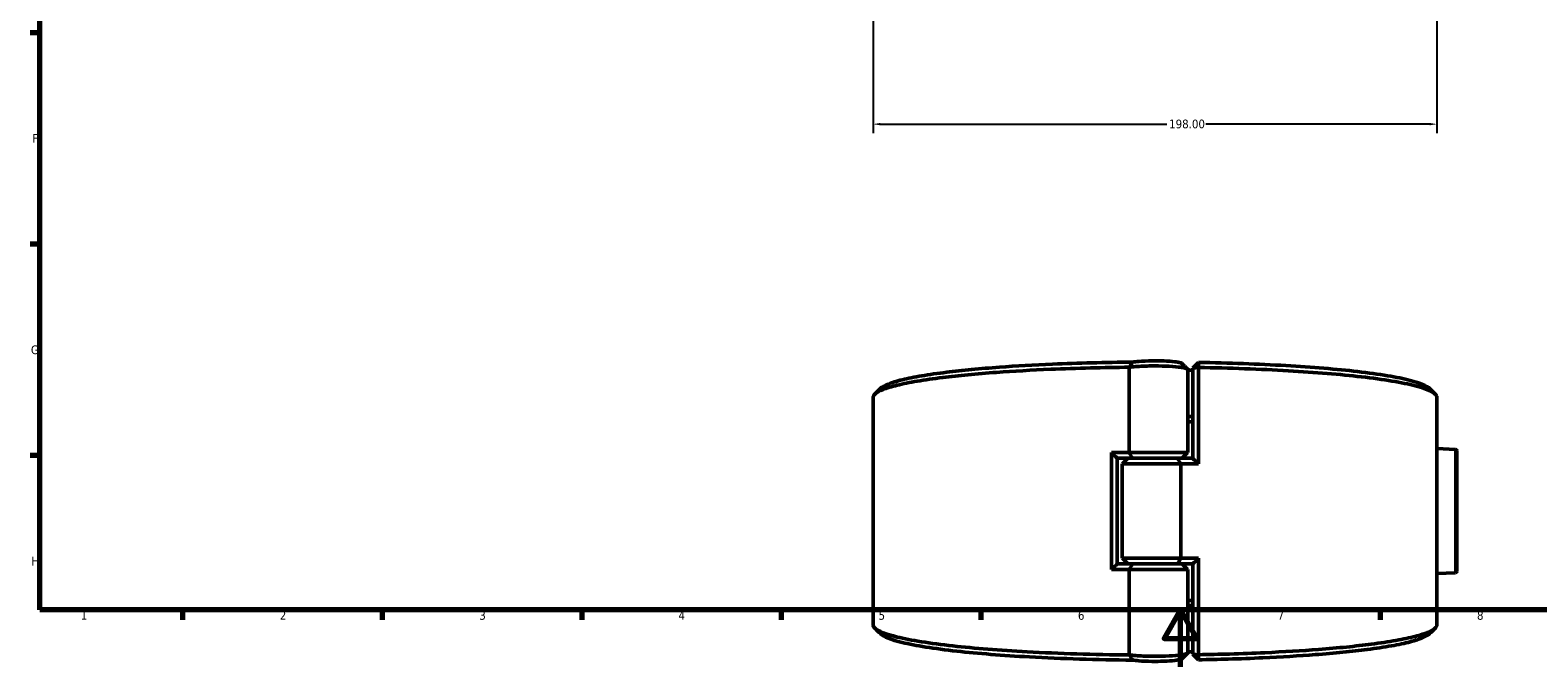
# Model space of a CAD drawing. Header units: millimetres. Extents: x 0 to 926, y 0 to 979.
# Tile 1 of 18: x 17 to 546, y 0 to 224. Entities that reach past the tile are written whole.
import ezdxf

# ---------------------------------------------------------------- set-up
doc = ezdxf.new("R2010")
doc.units = ezdxf.units.MM
for name, color, linetype, lineweight in [('Border (ANSI)', 7, 'Continuous', 70), ('Dimension (ANSI)', 7, 'Continuous', 25), ('Visible (ANSI)', 7, 'Continuous', 50), ('Visible Narrow (ANSI)', 7, 'Continuous', 35)]:
    doc.layers.add(name, color=color, linetype=linetype, lineweight=lineweight)
doc.styles.add('Note Text (ANSI)', font='tahoma.ttf')
doc.dimstyles.new('Default - mm (ANSI)', dxfattribs={"dimtxt": 3.048, "dimasz": 2.5, "dimexe": 3.175, "dimexo": 1.6002, "dimgap": 0.8, "dimtad": 0, "dimtoh": 1, "dimrnd": 1e-08, "dimzin": 4, "dimdsep": 46, "dimtxsty": 'Note Text (ANSI)', "dimcen": 0.09, "dimdle": 10, "dimclrd": 256, "dimclre": 256, "dimclrt": 256, "dimadec": 1, "dimazin": 1, "dimtfac": 1, "dimtofl": 0, "dimtmove": 0, "dimatfit": 3, "dimfxl": 1, "dimtolj": 1, "dimtzin": 4, "dimlwd": -1, "dimlwe": -1, "dimarcsym": 0})

# ---------------------------------------------------------------- blocks, each defined once
blk = doc.blocks.new('Borders Default Border')
at = {"layer": 'Border (ANSI)'}
for p, q in [((20, 222.75), (16.55, 222.75)), ((20, 148.5), (16.55, 148.5)), ((20, 74.25), (16.55, 74.25)), ((70.08, 20), (70.08, 16.55)), ((140.17, 20), (140.17, 16.55)), ((210.25, 20), (210.25, 16.55)), ((280.33, 20), (280.33, 16.55)), ((350.42, 20), (350.42, 16.55)), ((490.58, 20), (490.58, 16.55))]:
    blk.add_line(p, q, dxfattribs=at)
at = {"layer": 'Border (ANSI)', "flags": 128}
for points in [[(20, 20), (20, 574), (821, 574), (821, 20), (20, 20)], [(420.5, 0), (420.5, 20), (414.73, 10), (426.27, 10), (420.5, 20)]]:
    blk.add_lwpolyline(points, dxfattribs=at)
at = {"layer": 'Border (ANSI)', "char_height": 3.05, "attachment_point": 7, "style": 'Note Text (ANSI)'}
for s, insert in [('F', (17.29, 184.1)), ('G', (16.81, 109.79)), ('H', (16.97, 35.6)), ('1', (34.35, 16.55)), ('2', (104.2, 16.55)), ('3', (174.26, 16.49)), ('4', (244.23, 16.55)), ('5', (314.48, 16.49)), ('6', (384.49, 16.49)), ('7', (454.6, 16.55)), ('8', (524.63, 16.48))]:
    blk.add_mtext(s, dxfattribs=dict(at, insert=insert))
blk = doc.blocks.new('*D7')
at = {"layer": 'Defpoints', "color": 0, "transparency": 16777216}
for p in [(510.55, 328.42), (312.55, 327.52), (510.55, 190.63)]:
    blk.add_point(p, dxfattribs=at)
at = {"layer": 'Dimension (ANSI)', "transparency": 16777216}
for p, q in [((312.55, 325.92), (312.55, 187.46)), ((510.55, 326.82), (510.55, 187.46)), ((315.05, 190.63), (415.71, 190.63)), ((508.05, 190.63), (429.39, 190.63))]:
    blk.add_line(p, q, dxfattribs=at)
for points in [[(315.05, 191.05), (315.05, 190.22), (312.55, 190.63)], [(508.05, 191.05), (508.05, 190.22), (510.55, 190.63)]]:
    blk.add_solid(points, dxfattribs=at)
at = {"layer": 'Dimension (ANSI)', "transparency": 16777216, "insert": (416.51, 192.23), "char_height": 3.048, "attachment_point": 1, "style": 'Note Text (ANSI)'}
blk.add_mtext('\\A1;198.00', dxfattribs=at)

msp = doc.modelspace()

# ---------------------------------------------------------------- linework, layer by layer
at = {"layer": 'Visible (ANSI)'}
for p, q in [((424.852, 104.959), (426.852, 106.937)), ((402.538, 105.231), (402.538, 75.258)), ((423.032, 75.258), (423.032, 104.461)), ((426.831, 105.154), (424.852, 104.959)), ((424.852, 104.959), (424.852, 73.24)), ((426.831, 71.258), (426.831, 105.154)), ((312.552, 14.799), (312.552, 94.617)), ((510.552, 14.799), (510.552, 94.617)), ((396.273, 75.258), (396.273, 34.158)), ((396.273, 75.258), (402.538, 75.258)), ((402.538, 75.258), (423.032, 75.258)), ((421.032, 73.258), (423.032, 75.258)), ((517.079, 76.333), (510.552, 76.675)), ((517.552, 75.834), (517.552, 33.583)), ((398.252, 73.277), (398.252, 36.14)), ((403.623, 73.258), (398.252, 73.258)), ((402.072, 73.258), (400.072, 71.258)), ((420.567, 71.258), (400.072, 71.258)), ((400.072, 38.158), (400.072, 71.258)), ((419.482, 73.258), (403.623, 73.258)), ((403.623, 73.258), (419.482, 73.258)), ((419.482, 73.258), (424.852, 73.258)), ((426.831, 71.258), (420.567, 71.258)), ((420.567, 38.158), (420.567, 71.258)), ((400.072, 38.158), (420.567, 38.158)), ((402.072, 36.158), (400.072, 38.158)), ((420.567, 38.158), (426.831, 38.158)), ((426.831, 4.262), (426.831, 38.158)), ((402.538, 34.158), (396.273, 34.158)), ((398.252, 36.158), (403.623, 36.158)), ((423.032, 34.158), (402.538, 34.158)), ((402.538, 34.158), (402.538, 4.186)), ((403.623, 36.158), (419.482, 36.158)), ((419.482, 36.158), (403.623, 36.158)), ((424.852, 36.158), (419.482, 36.158)), ((421.032, 36.158), (423.032, 34.158)), ((423.032, 4.955), (423.032, 34.158)), ((424.852, 36.177), (424.852, 4.458)), ((517.079, 33.083), (510.552, 32.741)), ((424.852, 4.458), (426.831, 4.262)), ((426.852, 2.479), (424.852, 4.458))]:
    msp.add_line(p, q, dxfattribs=at)
for centre, radius, start, end in [((411.552, 54.708), 51, 74.88339, 76.99136), ((517.052, 75.834), 0.5, 0, 87), ((517.052, 33.583), 0.5, 273, 0), ((411.552, 54.708), 51, 283.00864, 285.11661)]:
    msp.add_arc(centre, radius, start, end, dxfattribs=at)
for points, knots in [([(403.626, 107.033), (398.825, 106.991), (394.053, 106.91), (384.674, 106.673), (380.067, 106.516), (369.048, 106.043), (362.789, 105.685), (353.536, 105.007), (350.259, 104.732), (344.059, 104.14), (341.135, 103.822), (335.208, 103.09), (332.282, 102.668), (327.053, 101.782), (324.749, 101.318), (320.817, 100.357), (319.188, 99.86), (316.642, 98.847), (315.724, 98.33), (315.173, 97.808), (315.151, 97.787), (315.13, 97.767), (315.109, 97.746)], [-3.05978, -3.05978, -3.05978, -3.05978, -2.9107735, -2.9107735, -2.7617671, -2.7617671, -2.5437976, -2.5437976, -2.4155802, -2.4155802, -2.2873629, -2.2873629, -2.1365189, -2.1365189, -1.985675, -1.985675, -1.8348311, -1.8348311, -1.6839871, -1.6839871, -1.6839871, -1.6779804, -1.6779804, -1.6779804, -1.6779804]), ([(403.626, 107.033), (403.44, 106.736), (403.256, 106.437), (402.898, 105.839), (402.721, 105.539), (402.548, 105.238)], [-0.28270286, -0.28270286, -0.28270286, -0.28270286, -0.14137098, -0.14137098, 0, 0, 0, 0]), ([(420.978, 106.582), (420.963, 106.597), (420.946, 106.612), (420.782, 106.728), (420.496, 106.827), (420.08, 106.919), (419.665, 107.011), (419.119, 107.097), (417.427, 107.291), (416.115, 107.383), (413.329, 107.488), (411.872, 107.505), (408.81, 107.467), (407.22, 107.399), (405.005, 107.221), (404.234, 107.133), (403.626, 107.033)], [1.6778877, 1.6778877, 1.6778877, 1.6778877, 1.7212392, 1.7212392, 2.0223135, 2.0223135, 2.0223135, 2.3233879, 2.3233879, 2.8051069, 2.8051069, 3.2580491, 3.2580491, 3.7820353, 3.7820353, 4.132247, 4.132247, 4.132247, 4.132247]), ([(426.831, 105.154), (426.835, 105.451), (426.839, 105.749), (426.846, 106.343), (426.849, 106.64), (426.852, 106.937)], [-0.2692126, -0.2692126, -0.2692126, -0.2692126, -0.13461469, -0.13461469, 0, 0, 0, 0]), ([(507.996, 97.746), (507.005, 98.735), (504.694, 99.709), (496.749, 101.771), (490.44, 102.828), (475.378, 104.573), (466.848, 105.282), (447.944, 106.376), (437.543, 106.754), (426.852, 106.937)], [-1.4636122, -1.4636122, -1.4636122, -1.4636122, -1.1776884, -1.1776884, -0.8222265, -0.8222265, -0.4932909, -0.4932909, -0.158412, -0.158412, -0.158412, -0.158412]), ([(312.554, 94.617), (312.554, 95.027), (312.772, 95.437), (313.21, 95.843), (313.783, 96.376), (314.729, 96.903), (317.346, 97.937), (319.017, 98.443), (323.044, 99.422), (325.401, 99.896), (330.746, 100.799), (333.735, 101.229), (339.787, 101.975), (342.771, 102.299), (349.097, 102.903), (352.439, 103.182), (361.873, 103.873), (368.252, 104.238), (379.48, 104.72), (384.174, 104.879), (393.422, 105.113), (397.966, 105.193), (402.538, 105.238)], [1.5686349, 1.5686349, 1.5686349, 1.5686349, 1.6839871, 1.6839871, 1.6839871, 1.8348311, 1.8348311, 1.985675, 1.985675, 2.1365189, 2.1365189, 2.2873629, 2.2873629, 2.4155802, 2.4155802, 2.5437976, 2.5437976, 2.7617671, 2.7617671, 2.9107735, 2.9107735, 3.0502154, 3.0502154, 3.0502154, 3.0502154]), ([(402.538, 105.231), (403.188, 105.32), (403.95, 105.4), (406.393, 105.595), (408.288, 105.675), (411.933, 105.721), (413.665, 105.701), (416.989, 105.576), (418.562, 105.466), (420.613, 105.234), (421.281, 105.132), (421.796, 105.021), (422.312, 104.911), (422.676, 104.792), (422.978, 104.601), (423.031, 104.531), (423.031, 104.461)], [-4.0594646, -4.0594646, -4.0594646, -4.0594646, -3.7820353, -3.7820353, -3.2580491, -3.2580491, -2.8051069, -2.8051069, -2.3233879, -2.3233879, -2.0223135, -2.0223135, -2.0223135, -1.7212392, -1.7212392, -1.5521589, -1.5521589, -1.5521589, -1.5521589]), ([(426.831, 105.154), (437.828, 104.969), (448.531, 104.582), (467.89, 103.463), (476.589, 102.74), (491.964, 100.962), (498.414, 99.885), (506.754, 97.731), (509.19, 96.679), (510.119, 95.613), (510.408, 95.282), (510.552, 94.95), (510.552, 94.617)], [0.1552894, 0.1552894, 0.1552894, 0.1552894, 0.4932909, 0.4932909, 0.8222265, 0.8222265, 1.1776884, 1.1776884, 1.4793915, 1.4793915, 1.4793915, 1.5729578, 1.5729578, 1.5729578, 1.5729578]), ([(402.538, 4.179), (390.074, 4.302), (377.831, 4.682), (357.015, 5.824), (348.172, 6.526), (332.442, 8.267), (325.776, 9.33), (317.003, 11.463), (314.356, 12.509), (313.21, 13.573), (312.772, 13.98), (312.553, 14.39), (312.552, 14.799)], [-3.0502154, -3.0502154, -3.0502154, -3.0502154, -2.6700963, -2.6700963, -2.3411623, -2.3411623, -1.985675, -1.985675, -1.6839871, -1.6839871, -1.6839871, -1.5686349, -1.5686349, -1.5686349, -1.5686349]), ([(315.109, 11.671), (315.13, 11.65), (315.151, 11.629), (315.173, 11.608), (316.275, 10.565), (318.851, 9.54), (327.417, 7.447), (333.939, 6.405), (349.351, 4.696), (358.023, 4.007), (378.722, 2.871), (391.07, 2.494), (403.626, 2.383)], [1.6779804, 1.6779804, 1.6779804, 1.6779804, 1.6839871, 1.6839871, 1.6839871, 1.985675, 1.985675, 2.3411623, 2.3411623, 2.6700963, 2.6700963, 3.05978, 3.05978, 3.05978, 3.05978]), ([(510.551, 14.799), (510.551, 14.467), (510.408, 14.135), (510.119, 13.804), (509.655, 13.271), (508.815, 12.741), (506.408, 11.701), (504.84, 11.191), (501.011, 10.203), (498.75, 9.724), (493.587, 8.808), (490.685, 8.371), (484.785, 7.611), (481.867, 7.28), (475.663, 6.662), (472.378, 6.374), (463.085, 5.662), (456.78, 5.282), (446.124, 4.795), (441.964, 4.64), (434.143, 4.408), (430.503, 4.324), (426.831, 4.262)], [-1.5729578, -1.5729578, -1.5729578, -1.5729578, -1.4793915, -1.4793915, -1.4793915, -1.32854, -1.32854, -1.1776884, -1.1776884, -1.0268368, -1.0268368, -0.8759852, -0.8759852, -0.7477614, -0.7477614, -0.6195375, -0.6195375, -0.401557, -0.401557, -0.2681539, -0.2681539, -0.1552894, -0.1552894, -0.1552894, -0.1552894]), ([(426.852, 2.479), (430.356, 2.539), (433.829, 2.62), (441.409, 2.844), (445.491, 2.997), (455.948, 3.475), (462.134, 3.848), (471.247, 4.547), (474.468, 4.83), (480.548, 5.436), (483.407, 5.761), (489.185, 6.507), (492.025, 6.935), (497.074, 7.834), (499.283, 8.303), (503.021, 9.273), (504.549, 9.773), (506.767, 10.739), (507.528, 11.203), (507.996, 11.671)], [0.158412, 0.158412, 0.158412, 0.158412, 0.2681539, 0.2681539, 0.401557, 0.401557, 0.6195375, 0.6195375, 0.7477614, 0.7477614, 0.8759852, 0.8759852, 1.0268368, 1.0268368, 1.1776884, 1.1776884, 1.32854, 1.32854, 1.4636122, 1.4636122, 1.4636122, 1.4636122]), ([(423.031, 4.955), (423.031, 4.886), (422.978, 4.816), (422.676, 4.625), (422.312, 4.506), (421.796, 4.395), (421.281, 4.285), (420.613, 4.182), (418.562, 3.95), (416.989, 3.841), (413.665, 3.716), (411.933, 3.695), (408.288, 3.741), (406.393, 3.822), (403.95, 4.016), (403.188, 4.096), (402.538, 4.186)], [1.5521589, 1.5521589, 1.5521589, 1.5521589, 1.7212392, 1.7212392, 2.0223135, 2.0223135, 2.0223135, 2.3233879, 2.3233879, 2.8051069, 2.8051069, 3.2580491, 3.2580491, 3.7820353, 3.7820353, 4.0594646, 4.0594646, 4.0594646, 4.0594646]), ([(402.548, 4.179), (402.72, 3.88), (402.895, 3.581), (403.254, 2.983), (403.438, 2.682), (403.626, 2.383)], [-0.28272069, -0.28272069, -0.28272069, -0.28272069, -0.14230343, -0.14230343, 0, 0, 0, 0]), ([(403.626, 2.383), (404.234, 2.284), (405.005, 2.195), (407.22, 2.018), (408.81, 1.95), (411.872, 1.911), (413.329, 1.929), (416.115, 2.033), (417.427, 2.125), (419.119, 2.32), (419.665, 2.405), (420.08, 2.498), (420.496, 2.59), (420.782, 2.689), (420.946, 2.805), (420.963, 2.82), (420.978, 2.834)], [-4.132247, -4.132247, -4.132247, -4.132247, -3.7820353, -3.7820353, -3.2580491, -3.2580491, -2.8051069, -2.8051069, -2.3233879, -2.3233879, -2.0223135, -2.0223135, -2.0223135, -1.7212392, -1.7212392, -1.6778877, -1.6778877, -1.6778877, -1.6778877]), ([(426.852, 2.479), (426.849, 2.776), (426.846, 3.073), (426.839, 3.668), (426.835, 3.965), (426.831, 4.262)], [-0.26921248, -0.26921248, -0.26921248, -0.26921248, -0.13459764, -0.13459764, 0, 0, 0, 0])]:
    msp.add_open_spline(points, degree=3, knots=knots, dxfattribs=at)
for points in [[(420.978, 106.582), (421.64, 105.919), (422.303, 105.256), (422.966, 104.594)], [(402.548, 105.238), (402.545, 105.235), (402.541, 105.233), (402.538, 105.231)], [(402.548, 105.238), (402.545, 105.238), (402.541, 105.238), (402.538, 105.238)], [(313.121, 95.758), (313.784, 96.42), (314.447, 97.083), (315.109, 97.746)], [(507.996, 97.746), (508.658, 97.083), (509.321, 96.42), (509.984, 95.758)], [(424.852, 87.923), (424.247, 87.912), (423.64, 87.902), (423.032, 87.893)], [(423.032, 86.109), (423.64, 86.119), (424.247, 86.129), (424.852, 86.14)], [(398.252, 73.277), (397.591, 73.934), (396.931, 74.595), (396.273, 75.258)], [(402.538, 75.258), (402.885, 74.59), (403.248, 73.918), (403.623, 73.258)], [(419.482, 73.258), (419.857, 72.598), (420.22, 71.926), (420.567, 71.258)], [(424.852, 73.24), (425.514, 72.583), (426.174, 71.922), (426.831, 71.258)], [(419.482, 36.158), (419.857, 36.818), (420.22, 37.49), (420.567, 38.158)], [(426.831, 38.158), (426.174, 37.495), (425.514, 36.834), (424.852, 36.177)], [(398.252, 36.14), (397.591, 35.483), (396.931, 34.822), (396.273, 34.158)], [(403.623, 36.158), (403.248, 35.498), (402.885, 34.826), (402.538, 34.158)], [(424.852, 23.277), (424.247, 23.288), (423.64, 23.298), (423.032, 23.307)], [(423.032, 21.523), (423.64, 21.514), (424.247, 21.504), (424.852, 21.493)], [(315.109, 11.671), (314.447, 12.333), (313.784, 12.996), (313.121, 13.659)], [(509.984, 13.659), (509.321, 12.996), (508.658, 12.333), (507.996, 11.671)], [(402.538, 4.186), (402.541, 4.183), (402.545, 4.181), (402.548, 4.179)], [(402.538, 4.179), (402.541, 4.179), (402.545, 4.179), (402.548, 4.179)], [(422.966, 4.823), (422.303, 4.16), (421.64, 3.497), (420.978, 2.834)]]:
    msp.add_open_spline(points, degree=3, dxfattribs=at)
at = {"layer": 'Visible Narrow (ANSI)'}
msp.add_line((517.079, 33.35), (517.079, 76.067), dxfattribs=at)

# ---------------------------------------------------------------- block references
msp.add_blockref('Borders Default Border', (0, 0))

# ---------------------------------------------------------------- dimensions: what is measured, and where the dimension line sits
at = {"layer": 'Dimension (ANSI)'}
dim = msp.add_linear_dim(base=(510.548, 190.632), p1=(312.552, 327.518), p2=(510.548, 328.424), angle=180, dimstyle='Default - mm (ANSI)', override={"dimgap": 0.8, "dimtoh": 0, "dimdec": 2, "dimtol": 0, "dimlim": 0, "dimtp": 0, "dimtm": 0, "dimtdec": 2, "dimatfit": 1}, dxfattribs=at)
dim.commit()
dim.dimension.update_dxf_attribs({"geometry": '*D7', "text_midpoint": (422.552, 190.632), "dimtype": 160})

doc.saveas('drawing.dxf')
